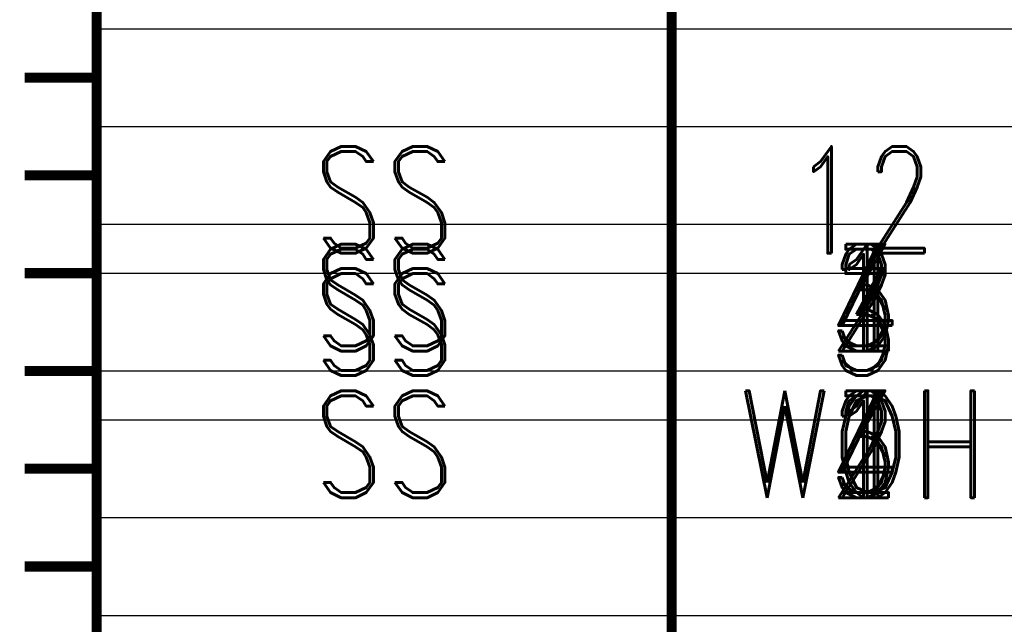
# Model space of a CAD drawing. Extents: x -2 to 113, y -136 to 16.
# Tile 90 of 256: x 59 to 69, y -103 to -97. Entities that reach past the tile are written whole.
import ezdxf
from ezdxf.enums import TextEntityAlignment as Align

# ---------------------------------------------------------------- set-up
doc = ezdxf.new("R2010")
doc.units = 0
doc.header["$MEASUREMENT"] = 0
doc.linetypes.add('SOLID', pattern=[0])
doc.layers.get('0').update_dxf_attribs({"linetype": 'SOLID'})
for name, color, linetype in [('1', 7, 'SOLID'), ('10', 7, 'SOLID'), ('11', 7, 'SOLID'), ('12', 7, 'SOLID'), ('13', 7, 'SOLID'), ('14', 7, 'SOLID'), ('15', 7, 'SOLID'), ('16', 7, 'SOLID'), ('17', 7, 'SOLID'), ('18', 7, 'SOLID'), ('19', 7, 'SOLID'), ('2', 7, 'SOLID'), ('20', 7, 'SOLID'), ('21', 7, 'SOLID'), ('22', 7, 'SOLID'), ('23', 7, 'SOLID'), ('24', 7, 'SOLID'), ('25', 7, 'SOLID'), ('26', 7, 'SOLID'), ('27', 7, 'SOLID'), ('28', 7, 'SOLID'), ('29', 7, 'SOLID'), ('3', 7, 'SOLID'), ('30', 7, 'SOLID'), ('31', 7, 'SOLID'), ('32', 7, 'SOLID'), ('33', 7, 'SOLID'), ('34', 7, 'SOLID'), ('35', 7, 'SOLID'), ('36', 7, 'SOLID'), ('37', 7, 'SOLID'), ('38', 7, 'SOLID'), ('39', 7, 'SOLID'), ('4', 7, 'SOLID'), ('40', 7, 'SOLID'), ('41', 7, 'SOLID'), ('42', 7, 'SOLID'), ('43', 7, 'SOLID'), ('44', 7, 'SOLID'), ('45', 7, 'SOLID'), ('46', 7, 'SOLID'), ('47', 7, 'SOLID'), ('48', 7, 'SOLID'), ('49', 7, 'SOLID'), ('5', 7, 'SOLID'), ('50', 7, 'SOLID'), ('51', 7, 'SOLID'), ('52', 7, 'SOLID'), ('53', 7, 'SOLID'), ('54', 7, 'SOLID'), ('55', 7, 'SOLID'), ('56', 7, 'SOLID'), ('57', 7, 'SOLID'), ('58', 7, 'SOLID'), ('59', 7, 'SOLID'), ('6', 7, 'SOLID'), ('60', 7, 'SOLID'), ('61', 7, 'SOLID'), ('62', 7, 'SOLID'), ('63', 7, 'SOLID'), ('64', 7, 'SOLID'), ('65', 7, 'SOLID'), ('66', 7, 'SOLID'), ('67', 7, 'SOLID'), ('68', 7, 'SOLID'), ('7', 7, 'SOLID'), ('8', 7, 'SOLID'), ('9', 7, 'SOLID')]:
    doc.layers.add(name, color=color, linetype=linetype)
doc.styles.add('ROMAND', font='romand', dxfattribs={"height": 1})

msp = doc.modelspace()

# ---------------------------------------------------------------- linework, layer by layer
at = {"color": 7, "linetype": 'SOLID', "const_width": 0.103}
for points in [[(60.077, -13.139), (60.077, -125.639)], [(65.959, -13.139), (65.959, -125.639)], [(60.077, -97.639), (59.341, -97.639)], [(60.077, -98.639), (59.341, -98.639)], [(60.077, -99.639), (59.341, -99.639)], [(60.077, -100.639), (59.341, -100.639)], [(60.077, -101.639), (59.341, -101.639)], [(60.077, -102.639), (59.341, -102.639)]]:
    msp.add_lwpolyline(points, dxfattribs=at)
at = {"layer": '1', "color": 7, "linetype": 'SOLID', "const_width": 0.103}
for points in [[(60.077, -13.139), (60.077, -125.639)], [(65.959, -13.139), (65.959, -125.639)], [(60.077, -97.639), (59.341, -97.639)], [(60.077, -98.639), (59.341, -98.639)], [(60.077, -99.639), (59.341, -99.639)], [(60.077, -100.639), (59.341, -100.639)], [(60.077, -101.639), (59.341, -101.639)], [(60.077, -102.639), (59.341, -102.639)]]:
    msp.add_lwpolyline(points, dxfattribs=at)
at = {"layer": '10', "color": 7, "linetype": 'SOLID', "const_width": 0.103}
for points in [[(60.077, -13.139), (60.077, -125.639)], [(65.959, -13.139), (65.959, -125.639)], [(60.077, -97.639), (59.341, -97.639)], [(60.077, -98.639), (59.341, -98.639)], [(60.077, -99.639), (59.341, -99.639)], [(60.077, -100.639), (59.341, -100.639)], [(60.077, -101.639), (59.341, -101.639)], [(60.077, -102.639), (59.341, -102.639)]]:
    msp.add_lwpolyline(points, dxfattribs=at)
at = {"layer": '10', "color": 7, "linetype": 'SOLID'}
for points in [[(60.077, -97.139), (82.135, -97.139)], [(60.077, -100.639), (82.135, -100.639)], [(60.077, -102.139), (82.135, -102.139)]]:
    msp.add_lwpolyline(points, dxfattribs=at)
at = {"layer": '11', "color": 7, "linetype": 'SOLID', "const_width": 0.103}
for points in [[(60.077, -13.139), (60.077, -125.639)], [(65.959, -13.139), (65.959, -125.639)], [(60.077, -97.639), (59.341, -97.639)], [(60.077, -98.639), (59.341, -98.639)], [(60.077, -99.639), (59.341, -99.639)], [(60.077, -100.639), (59.341, -100.639)], [(60.077, -101.639), (59.341, -101.639)], [(60.077, -102.639), (59.341, -102.639)]]:
    msp.add_lwpolyline(points, dxfattribs=at)
at = {"layer": '12', "color": 7, "linetype": 'SOLID', "const_width": 0.103}
for points in [[(60.077, -13.139), (60.077, -125.639)], [(65.959, -13.139), (65.959, -125.639)], [(60.077, -97.639), (59.341, -97.639)], [(60.077, -98.639), (59.341, -98.639)], [(60.077, -99.639), (59.341, -99.639)], [(60.077, -100.639), (59.341, -100.639)], [(60.077, -101.639), (59.341, -101.639)], [(60.077, -102.639), (59.341, -102.639)]]:
    msp.add_lwpolyline(points, dxfattribs=at)
at = {"layer": '12', "color": 7, "linetype": 'SOLID'}
for points in [[(60.077, -99.139), (82.135, -99.139)], [(60.077, -100.639), (82.135, -100.639)]]:
    msp.add_lwpolyline(points, dxfattribs=at)
at = {"layer": '13', "color": 7, "linetype": 'SOLID', "const_width": 0.103}
for points in [[(60.077, -13.139), (60.077, -125.639)], [(65.959, -13.139), (65.959, -125.639)], [(60.077, -97.639), (59.341, -97.639)], [(60.077, -98.639), (59.341, -98.639)], [(60.077, -99.639), (59.341, -99.639)], [(60.077, -100.639), (59.341, -100.639)], [(60.077, -101.639), (59.341, -101.639)], [(60.077, -102.639), (59.341, -102.639)]]:
    msp.add_lwpolyline(points, dxfattribs=at)
at = {"layer": '14', "color": 7, "linetype": 'SOLID', "const_width": 0.103}
for points in [[(60.077, -13.139), (60.077, -125.639)], [(65.959, -13.139), (65.959, -125.639)], [(60.077, -97.639), (59.341, -97.639)], [(60.077, -98.639), (59.341, -98.639)], [(60.077, -99.639), (59.341, -99.639)], [(60.077, -100.639), (59.341, -100.639)], [(60.077, -101.639), (59.341, -101.639)], [(60.077, -102.639), (59.341, -102.639)]]:
    msp.add_lwpolyline(points, dxfattribs=at)
at = {"layer": '14', "color": 7, "linetype": 'SOLID'}
for points in [[(60.077, -99.139), (82.135, -99.139)], [(60.077, -100.639), (82.135, -100.639)]]:
    msp.add_lwpolyline(points, dxfattribs=at)
at = {"layer": '15', "color": 7, "linetype": 'SOLID', "const_width": 0.103}
for points in [[(60.077, -13.139), (60.077, -125.639)], [(65.959, -13.139), (65.959, -125.639)], [(60.077, -97.639), (59.341, -97.639)], [(60.077, -98.639), (59.341, -98.639)], [(60.077, -99.639), (59.341, -99.639)], [(60.077, -100.639), (59.341, -100.639)], [(60.077, -101.639), (59.341, -101.639)], [(60.077, -102.639), (59.341, -102.639)]]:
    msp.add_lwpolyline(points, dxfattribs=at)
at = {"layer": '16', "color": 7, "linetype": 'SOLID', "const_width": 0.103}
for points in [[(60.077, -13.139), (60.077, -125.639)], [(65.959, -13.139), (65.959, -125.639)], [(60.077, -97.639), (59.341, -97.639)], [(60.077, -98.639), (59.341, -98.639)], [(60.077, -99.639), (59.341, -99.639)], [(60.077, -100.639), (59.341, -100.639)], [(60.077, -101.639), (59.341, -101.639)], [(60.077, -102.639), (59.341, -102.639)]]:
    msp.add_lwpolyline(points, dxfattribs=at)
at = {"layer": '16', "color": 7, "linetype": 'SOLID'}
for points in [[(60.077, -99.139), (82.135, -99.139)], [(60.077, -101.139), (82.135, -101.139)]]:
    msp.add_lwpolyline(points, dxfattribs=at)
at = {"layer": '17', "color": 7, "linetype": 'SOLID', "const_width": 0.103}
for points in [[(60.077, -13.139), (60.077, -125.639)], [(65.959, -13.139), (65.959, -125.639)], [(60.077, -97.639), (59.341, -97.639)], [(60.077, -98.639), (59.341, -98.639)], [(60.077, -99.639), (59.341, -99.639)], [(60.077, -100.639), (59.341, -100.639)], [(60.077, -101.639), (59.341, -101.639)], [(60.077, -102.639), (59.341, -102.639)]]:
    msp.add_lwpolyline(points, dxfattribs=at)
at = {"layer": '18', "color": 7, "linetype": 'SOLID', "const_width": 0.103}
for points in [[(60.077, -13.139), (60.077, -125.639)], [(65.959, -13.139), (65.959, -125.639)], [(60.077, -97.639), (59.341, -97.639)], [(60.077, -98.639), (59.341, -98.639)], [(60.077, -99.639), (59.341, -99.639)], [(60.077, -100.639), (59.341, -100.639)], [(60.077, -101.639), (59.341, -101.639)], [(60.077, -102.639), (59.341, -102.639)]]:
    msp.add_lwpolyline(points, dxfattribs=at)
at = {"layer": '18', "color": 7, "linetype": 'SOLID'}
for points in [[(60.077, -97.139), (82.135, -97.139)], [(60.077, -100.639), (82.135, -100.639)], [(60.077, -102.139), (82.135, -102.139)]]:
    msp.add_lwpolyline(points, dxfattribs=at)
at = {"layer": '19', "color": 7, "linetype": 'SOLID', "const_width": 0.103}
for points in [[(60.077, -13.139), (60.077, -125.639)], [(65.959, -13.139), (65.959, -125.639)], [(60.077, -97.639), (59.341, -97.639)], [(60.077, -98.639), (59.341, -98.639)], [(60.077, -99.639), (59.341, -99.639)], [(60.077, -100.639), (59.341, -100.639)], [(60.077, -101.639), (59.341, -101.639)], [(60.077, -102.639), (59.341, -102.639)]]:
    msp.add_lwpolyline(points, dxfattribs=at)
at = {"layer": '2', "color": 7, "linetype": 'SOLID', "const_width": 0.103}
for points in [[(60.077, -13.139), (60.077, -125.639)], [(65.959, -13.139), (65.959, -125.639)], [(60.077, -97.639), (59.341, -97.639)], [(60.077, -98.639), (59.341, -98.639)], [(60.077, -99.639), (59.341, -99.639)], [(60.077, -100.639), (59.341, -100.639)], [(60.077, -101.639), (59.341, -101.639)], [(60.077, -102.639), (59.341, -102.639)]]:
    msp.add_lwpolyline(points, dxfattribs=at)
at = {"layer": '2', "color": 7, "linetype": 'SOLID'}
for points in [[(60.077, -99.139), (82.135, -99.139)], [(60.077, -100.639), (82.135, -100.639)]]:
    msp.add_lwpolyline(points, dxfattribs=at)
at = {"layer": '20', "color": 7, "linetype": 'SOLID', "const_width": 0.103}
for points in [[(60.077, -13.139), (60.077, -125.639)], [(65.959, -13.139), (65.959, -125.639)], [(60.077, -97.639), (59.341, -97.639)], [(60.077, -98.639), (59.341, -98.639)], [(60.077, -99.639), (59.341, -99.639)], [(60.077, -100.639), (59.341, -100.639)], [(60.077, -101.639), (59.341, -101.639)], [(60.077, -102.639), (59.341, -102.639)]]:
    msp.add_lwpolyline(points, dxfattribs=at)
at = {"layer": '20', "color": 7, "linetype": 'SOLID'}
for points in [[(60.077, -99.139), (82.135, -99.139)], [(60.077, -100.639), (82.135, -100.639)]]:
    msp.add_lwpolyline(points, dxfattribs=at)
at = {"layer": '21', "color": 7, "linetype": 'SOLID', "const_width": 0.103}
for points in [[(60.077, -13.139), (60.077, -125.639)], [(65.959, -13.139), (65.959, -125.639)], [(60.077, -97.639), (59.341, -97.639)], [(60.077, -98.639), (59.341, -98.639)], [(60.077, -99.639), (59.341, -99.639)], [(60.077, -100.639), (59.341, -100.639)], [(60.077, -101.639), (59.341, -101.639)], [(60.077, -102.639), (59.341, -102.639)]]:
    msp.add_lwpolyline(points, dxfattribs=at)
at = {"layer": '22', "color": 7, "linetype": 'SOLID', "const_width": 0.103}
for points in [[(60.077, -13.139), (60.077, -125.639)], [(65.959, -13.139), (65.959, -125.639)], [(60.077, -97.639), (59.341, -97.639)], [(60.077, -98.639), (59.341, -98.639)], [(60.077, -99.639), (59.341, -99.639)], [(60.077, -100.639), (59.341, -100.639)], [(60.077, -101.639), (59.341, -101.639)], [(60.077, -102.639), (59.341, -102.639)]]:
    msp.add_lwpolyline(points, dxfattribs=at)
at = {"layer": '22', "color": 7, "linetype": 'SOLID'}
for points in [[(60.077, -97.139), (82.135, -97.139)], [(60.077, -100.639), (82.135, -100.639)], [(60.077, -102.139), (82.135, -102.139)]]:
    msp.add_lwpolyline(points, dxfattribs=at)
at = {"layer": '23', "color": 7, "linetype": 'SOLID', "const_width": 0.103}
for points in [[(60.077, -13.139), (60.077, -125.639)], [(65.959, -13.139), (65.959, -125.639)], [(60.077, -97.639), (59.341, -97.639)], [(60.077, -98.639), (59.341, -98.639)], [(60.077, -99.639), (59.341, -99.639)], [(60.077, -100.639), (59.341, -100.639)], [(60.077, -101.639), (59.341, -101.639)], [(60.077, -102.639), (59.341, -102.639)]]:
    msp.add_lwpolyline(points, dxfattribs=at)
at = {"layer": '24', "color": 7, "linetype": 'SOLID', "const_width": 0.103}
for points in [[(60.077, -13.139), (60.077, -125.639)], [(65.959, -13.139), (65.959, -125.639)], [(60.077, -97.639), (59.341, -97.639)], [(60.077, -98.639), (59.341, -98.639)], [(60.077, -99.639), (59.341, -99.639)], [(60.077, -100.639), (59.341, -100.639)], [(60.077, -101.639), (59.341, -101.639)], [(60.077, -102.639), (59.341, -102.639)]]:
    msp.add_lwpolyline(points, dxfattribs=at)
at = {"layer": '24', "color": 7, "linetype": 'SOLID'}
for points in [[(60.077, -97.139), (82.135, -97.139)], [(60.077, -100.639), (82.135, -100.639)], [(60.077, -102.139), (82.135, -102.139)]]:
    msp.add_lwpolyline(points, dxfattribs=at)
at = {"layer": '25', "color": 7, "linetype": 'SOLID', "const_width": 0.103}
for points in [[(60.077, -13.139), (60.077, -125.639)], [(65.959, -13.139), (65.959, -125.639)], [(60.077, -97.639), (59.341, -97.639)], [(60.077, -98.639), (59.341, -98.639)], [(60.077, -99.639), (59.341, -99.639)], [(60.077, -100.639), (59.341, -100.639)], [(60.077, -101.639), (59.341, -101.639)], [(60.077, -102.639), (59.341, -102.639)]]:
    msp.add_lwpolyline(points, dxfattribs=at)
at = {"layer": '26', "color": 7, "linetype": 'SOLID', "const_width": 0.103}
for points in [[(60.077, -13.139), (60.077, -125.639)], [(65.959, -13.139), (65.959, -125.639)], [(60.077, -97.639), (59.341, -97.639)], [(60.077, -98.639), (59.341, -98.639)], [(60.077, -99.639), (59.341, -99.639)], [(60.077, -100.639), (59.341, -100.639)], [(60.077, -101.639), (59.341, -101.639)], [(60.077, -102.639), (59.341, -102.639)]]:
    msp.add_lwpolyline(points, dxfattribs=at)
at = {"layer": '27', "color": 7, "linetype": 'SOLID', "const_width": 0.103}
for points in [[(60.077, -13.139), (60.077, -125.639)], [(65.959, -13.139), (65.959, -125.639)], [(60.077, -97.639), (59.341, -97.639)], [(60.077, -98.639), (59.341, -98.639)], [(60.077, -99.639), (59.341, -99.639)], [(60.077, -100.639), (59.341, -100.639)], [(60.077, -101.639), (59.341, -101.639)], [(60.077, -102.639), (59.341, -102.639)]]:
    msp.add_lwpolyline(points, dxfattribs=at)
at = {"layer": '27', "color": 7, "linetype": 'SOLID'}
for points in [[(60.077, -98.139), (82.135, -98.139)], [(60.077, -99.639), (82.135, -99.639)], [(60.077, -103.139), (82.135, -103.139)]]:
    msp.add_lwpolyline(points, dxfattribs=at)
at = {"layer": '28', "color": 7, "linetype": 'SOLID', "const_width": 0.103}
for points in [[(60.077, -13.139), (60.077, -125.639)], [(65.959, -13.139), (65.959, -125.639)], [(60.077, -97.639), (59.341, -97.639)], [(60.077, -98.639), (59.341, -98.639)], [(60.077, -99.639), (59.341, -99.639)], [(60.077, -100.639), (59.341, -100.639)], [(60.077, -101.639), (59.341, -101.639)], [(60.077, -102.639), (59.341, -102.639)]]:
    msp.add_lwpolyline(points, dxfattribs=at)
at = {"layer": '29', "color": 7, "linetype": 'SOLID', "const_width": 0.103}
for points in [[(60.077, -13.139), (60.077, -125.639)], [(65.959, -13.139), (65.959, -125.639)], [(60.077, -97.639), (59.341, -97.639)], [(60.077, -98.639), (59.341, -98.639)], [(60.077, -99.639), (59.341, -99.639)], [(60.077, -100.639), (59.341, -100.639)], [(60.077, -101.639), (59.341, -101.639)], [(60.077, -102.639), (59.341, -102.639)]]:
    msp.add_lwpolyline(points, dxfattribs=at)
at = {"layer": '3', "color": 7, "linetype": 'SOLID', "const_width": 0.103}
for points in [[(60.077, -13.139), (60.077, -125.639)], [(65.959, -13.139), (65.959, -125.639)], [(60.077, -97.639), (59.341, -97.639)], [(60.077, -98.639), (59.341, -98.639)], [(60.077, -99.639), (59.341, -99.639)], [(60.077, -100.639), (59.341, -100.639)], [(60.077, -101.639), (59.341, -101.639)], [(60.077, -102.639), (59.341, -102.639)]]:
    msp.add_lwpolyline(points, dxfattribs=at)
at = {"layer": '30', "color": 7, "linetype": 'SOLID', "const_width": 0.103}
for points in [[(60.077, -13.139), (60.077, -125.639)], [(65.959, -13.139), (65.959, -125.639)], [(60.077, -97.639), (59.341, -97.639)], [(60.077, -98.639), (59.341, -98.639)], [(60.077, -99.639), (59.341, -99.639)], [(60.077, -100.639), (59.341, -100.639)], [(60.077, -101.639), (59.341, -101.639)], [(60.077, -102.639), (59.341, -102.639)]]:
    msp.add_lwpolyline(points, dxfattribs=at)
at = {"layer": '30', "color": 7, "linetype": 'SOLID'}
for points in [[(60.077, -97.139), (82.135, -97.139)], [(60.077, -100.639), (82.135, -100.639)], [(60.077, -102.139), (82.135, -102.139)]]:
    msp.add_lwpolyline(points, dxfattribs=at)
at = {"layer": '31', "color": 7, "linetype": 'SOLID', "const_width": 0.103}
for points in [[(60.077, -13.139), (60.077, -125.639)], [(65.959, -13.139), (65.959, -125.639)], [(60.077, -97.639), (59.341, -97.639)], [(60.077, -98.639), (59.341, -98.639)], [(60.077, -99.639), (59.341, -99.639)], [(60.077, -100.639), (59.341, -100.639)], [(60.077, -101.639), (59.341, -101.639)], [(60.077, -102.639), (59.341, -102.639)]]:
    msp.add_lwpolyline(points, dxfattribs=at)
at = {"layer": '32', "color": 7, "linetype": 'SOLID', "const_width": 0.103}
for points in [[(60.077, -13.139), (60.077, -125.639)], [(65.959, -13.139), (65.959, -125.639)], [(60.077, -97.639), (59.341, -97.639)], [(60.077, -98.639), (59.341, -98.639)], [(60.077, -99.639), (59.341, -99.639)], [(60.077, -100.639), (59.341, -100.639)], [(60.077, -101.639), (59.341, -101.639)], [(60.077, -102.639), (59.341, -102.639)]]:
    msp.add_lwpolyline(points, dxfattribs=at)
at = {"layer": '33', "color": 7, "linetype": 'SOLID', "const_width": 0.103}
for points in [[(60.077, -13.139), (60.077, -125.639)], [(65.959, -13.139), (65.959, -125.639)], [(60.077, -97.639), (59.341, -97.639)], [(60.077, -98.639), (59.341, -98.639)], [(60.077, -99.639), (59.341, -99.639)], [(60.077, -100.639), (59.341, -100.639)], [(60.077, -101.639), (59.341, -101.639)], [(60.077, -102.639), (59.341, -102.639)]]:
    msp.add_lwpolyline(points, dxfattribs=at)
at = {"layer": '34', "color": 7, "linetype": 'SOLID', "const_width": 0.103}
for points in [[(60.077, -13.139), (60.077, -125.639)], [(65.959, -13.139), (65.959, -125.639)], [(60.077, -97.639), (59.341, -97.639)], [(60.077, -98.639), (59.341, -98.639)], [(60.077, -99.639), (59.341, -99.639)], [(60.077, -100.639), (59.341, -100.639)], [(60.077, -101.639), (59.341, -101.639)], [(60.077, -102.639), (59.341, -102.639)]]:
    msp.add_lwpolyline(points, dxfattribs=at)
at = {"layer": '35', "color": 7, "linetype": 'SOLID', "const_width": 0.103}
for points in [[(60.077, -13.139), (60.077, -125.639)], [(65.959, -13.139), (65.959, -125.639)], [(60.077, -97.639), (59.341, -97.639)], [(60.077, -98.639), (59.341, -98.639)], [(60.077, -99.639), (59.341, -99.639)], [(60.077, -100.639), (59.341, -100.639)], [(60.077, -101.639), (59.341, -101.639)], [(60.077, -102.639), (59.341, -102.639)]]:
    msp.add_lwpolyline(points, dxfattribs=at)
at = {"layer": '36', "color": 7, "linetype": 'SOLID', "const_width": 0.103}
for points in [[(60.077, -13.139), (60.077, -125.639)], [(65.959, -13.139), (65.959, -125.639)], [(60.077, -97.639), (59.341, -97.639)], [(60.077, -98.639), (59.341, -98.639)], [(60.077, -99.639), (59.341, -99.639)], [(60.077, -100.639), (59.341, -100.639)], [(60.077, -101.639), (59.341, -101.639)], [(60.077, -102.639), (59.341, -102.639)]]:
    msp.add_lwpolyline(points, dxfattribs=at)
at = {"layer": '37', "color": 7, "linetype": 'SOLID', "const_width": 0.103}
for points in [[(60.077, -13.139), (60.077, -125.639)], [(65.959, -13.139), (65.959, -125.639)], [(60.077, -97.639), (59.341, -97.639)], [(60.077, -98.639), (59.341, -98.639)], [(60.077, -99.639), (59.341, -99.639)], [(60.077, -100.639), (59.341, -100.639)], [(60.077, -101.639), (59.341, -101.639)], [(60.077, -102.639), (59.341, -102.639)]]:
    msp.add_lwpolyline(points, dxfattribs=at)
at = {"layer": '38', "color": 7, "linetype": 'SOLID', "const_width": 0.103}
for points in [[(60.077, -13.139), (60.077, -125.639)], [(65.959, -13.139), (65.959, -125.639)], [(60.077, -97.639), (59.341, -97.639)], [(60.077, -98.639), (59.341, -98.639)], [(60.077, -99.639), (59.341, -99.639)], [(60.077, -100.639), (59.341, -100.639)], [(60.077, -101.639), (59.341, -101.639)], [(60.077, -102.639), (59.341, -102.639)]]:
    msp.add_lwpolyline(points, dxfattribs=at)
at = {"layer": '39', "color": 7, "linetype": 'SOLID', "const_width": 0.103}
for points in [[(60.077, -13.139), (60.077, -125.639)], [(65.959, -13.139), (65.959, -125.639)], [(60.077, -97.639), (59.341, -97.639)], [(60.077, -98.639), (59.341, -98.639)], [(60.077, -99.639), (59.341, -99.639)], [(60.077, -100.639), (59.341, -100.639)], [(60.077, -101.639), (59.341, -101.639)], [(60.077, -102.639), (59.341, -102.639)]]:
    msp.add_lwpolyline(points, dxfattribs=at)
at = {"layer": '39', "color": 7, "linetype": 'SOLID'}
for points in [[(60.077, -97.139), (82.135, -97.139)], [(60.077, -100.639), (82.135, -100.639)], [(60.077, -102.139), (82.135, -102.139)]]:
    msp.add_lwpolyline(points, dxfattribs=at)
at = {"layer": '4', "color": 7, "linetype": 'SOLID', "const_width": 0.103}
for points in [[(60.077, -13.139), (60.077, -125.639)], [(65.959, -13.139), (65.959, -125.639)], [(60.077, -97.639), (59.341, -97.639)], [(60.077, -98.639), (59.341, -98.639)], [(60.077, -99.639), (59.341, -99.639)], [(60.077, -100.639), (59.341, -100.639)], [(60.077, -101.639), (59.341, -101.639)], [(60.077, -102.639), (59.341, -102.639)]]:
    msp.add_lwpolyline(points, dxfattribs=at)
at = {"layer": '4', "color": 7, "linetype": 'SOLID'}
for points in [[(60.077, -99.139), (82.135, -99.139)], [(60.077, -100.639), (82.135, -100.639)]]:
    msp.add_lwpolyline(points, dxfattribs=at)
at = {"layer": '40', "color": 7, "linetype": 'SOLID', "const_width": 0.103}
for points in [[(60.077, -13.139), (60.077, -125.639)], [(65.959, -13.139), (65.959, -125.639)], [(60.077, -97.639), (59.341, -97.639)], [(60.077, -98.639), (59.341, -98.639)], [(60.077, -99.639), (59.341, -99.639)], [(60.077, -100.639), (59.341, -100.639)], [(60.077, -101.639), (59.341, -101.639)], [(60.077, -102.639), (59.341, -102.639)]]:
    msp.add_lwpolyline(points, dxfattribs=at)
at = {"layer": '41', "color": 7, "linetype": 'SOLID', "const_width": 0.103}
for points in [[(60.077, -13.139), (60.077, -125.639)], [(65.959, -13.139), (65.959, -125.639)], [(60.077, -97.639), (59.341, -97.639)], [(60.077, -98.639), (59.341, -98.639)], [(60.077, -99.639), (59.341, -99.639)], [(60.077, -100.639), (59.341, -100.639)], [(60.077, -101.639), (59.341, -101.639)], [(60.077, -102.639), (59.341, -102.639)]]:
    msp.add_lwpolyline(points, dxfattribs=at)
at = {"layer": '41', "color": 7, "linetype": 'SOLID'}
for points in [[(60.077, -97.139), (82.135, -97.139)], [(60.077, -100.639), (82.135, -100.639)], [(60.077, -102.139), (82.135, -102.139)]]:
    msp.add_lwpolyline(points, dxfattribs=at)
at = {"layer": '42', "color": 7, "linetype": 'SOLID', "const_width": 0.103}
for points in [[(60.077, -13.139), (60.077, -125.639)], [(65.959, -13.139), (65.959, -125.639)], [(60.077, -97.639), (59.341, -97.639)], [(60.077, -98.639), (59.341, -98.639)], [(60.077, -99.639), (59.341, -99.639)], [(60.077, -100.639), (59.341, -100.639)], [(60.077, -101.639), (59.341, -101.639)], [(60.077, -102.639), (59.341, -102.639)]]:
    msp.add_lwpolyline(points, dxfattribs=at)
at = {"layer": '43', "color": 7, "linetype": 'SOLID', "const_width": 0.103}
for points in [[(60.077, -13.139), (60.077, -125.639)], [(65.959, -13.139), (65.959, -125.639)], [(60.077, -97.639), (59.341, -97.639)], [(60.077, -98.639), (59.341, -98.639)], [(60.077, -99.639), (59.341, -99.639)], [(60.077, -100.639), (59.341, -100.639)], [(60.077, -101.639), (59.341, -101.639)], [(60.077, -102.639), (59.341, -102.639)]]:
    msp.add_lwpolyline(points, dxfattribs=at)
at = {"layer": '43', "color": 7, "linetype": 'SOLID'}
for points in [[(60.077, -97.139), (82.135, -97.139)], [(60.077, -100.639), (82.135, -100.639)], [(60.077, -102.139), (82.135, -102.139)]]:
    msp.add_lwpolyline(points, dxfattribs=at)
at = {"layer": '44', "color": 7, "linetype": 'SOLID', "const_width": 0.103}
for points in [[(60.077, -13.139), (60.077, -125.639)], [(65.959, -13.139), (65.959, -125.639)], [(60.077, -97.639), (59.341, -97.639)], [(60.077, -98.639), (59.341, -98.639)], [(60.077, -99.639), (59.341, -99.639)], [(60.077, -100.639), (59.341, -100.639)], [(60.077, -101.639), (59.341, -101.639)], [(60.077, -102.639), (59.341, -102.639)]]:
    msp.add_lwpolyline(points, dxfattribs=at)
at = {"layer": '45', "color": 7, "linetype": 'SOLID', "const_width": 0.103}
for points in [[(60.077, -13.139), (60.077, -125.639)], [(65.959, -13.139), (65.959, -125.639)], [(60.077, -97.639), (59.341, -97.639)], [(60.077, -98.639), (59.341, -98.639)], [(60.077, -99.639), (59.341, -99.639)], [(60.077, -100.639), (59.341, -100.639)], [(60.077, -101.639), (59.341, -101.639)], [(60.077, -102.639), (59.341, -102.639)]]:
    msp.add_lwpolyline(points, dxfattribs=at)
at = {"layer": '46', "color": 7, "linetype": 'SOLID', "const_width": 0.103}
for points in [[(60.077, -13.139), (60.077, -125.639)], [(65.959, -13.139), (65.959, -125.639)], [(60.077, -97.639), (59.341, -97.639)], [(60.077, -98.639), (59.341, -98.639)], [(60.077, -99.639), (59.341, -99.639)], [(60.077, -100.639), (59.341, -100.639)], [(60.077, -101.639), (59.341, -101.639)], [(60.077, -102.639), (59.341, -102.639)]]:
    msp.add_lwpolyline(points, dxfattribs=at)
at = {"layer": '47', "color": 7, "linetype": 'SOLID', "const_width": 0.103}
for points in [[(60.077, -13.139), (60.077, -125.639)], [(65.959, -13.139), (65.959, -125.639)], [(60.077, -97.639), (59.341, -97.639)], [(60.077, -98.639), (59.341, -98.639)], [(60.077, -99.639), (59.341, -99.639)], [(60.077, -100.639), (59.341, -100.639)], [(60.077, -101.639), (59.341, -101.639)], [(60.077, -102.639), (59.341, -102.639)]]:
    msp.add_lwpolyline(points, dxfattribs=at)
at = {"layer": '48', "color": 7, "linetype": 'SOLID', "const_width": 0.103}
for points in [[(60.077, -13.139), (60.077, -125.639)], [(65.959, -13.139), (65.959, -125.639)], [(60.077, -97.639), (59.341, -97.639)], [(60.077, -98.639), (59.341, -98.639)], [(60.077, -99.639), (59.341, -99.639)], [(60.077, -100.639), (59.341, -100.639)], [(60.077, -101.639), (59.341, -101.639)], [(60.077, -102.639), (59.341, -102.639)]]:
    msp.add_lwpolyline(points, dxfattribs=at)
at = {"layer": '49', "color": 7, "linetype": 'SOLID', "const_width": 0.103}
for points in [[(60.077, -13.139), (60.077, -125.639)], [(65.959, -13.139), (65.959, -125.639)], [(60.077, -97.639), (59.341, -97.639)], [(60.077, -98.639), (59.341, -98.639)], [(60.077, -99.639), (59.341, -99.639)], [(60.077, -100.639), (59.341, -100.639)], [(60.077, -101.639), (59.341, -101.639)], [(60.077, -102.639), (59.341, -102.639)]]:
    msp.add_lwpolyline(points, dxfattribs=at)
at = {"layer": '5', "color": 7, "linetype": 'SOLID', "const_width": 0.103}
for points in [[(60.077, -13.139), (60.077, -125.639)], [(65.959, -13.139), (65.959, -125.639)], [(60.077, -97.639), (59.341, -97.639)], [(60.077, -98.639), (59.341, -98.639)], [(60.077, -99.639), (59.341, -99.639)], [(60.077, -100.639), (59.341, -100.639)], [(60.077, -101.639), (59.341, -101.639)], [(60.077, -102.639), (59.341, -102.639)]]:
    msp.add_lwpolyline(points, dxfattribs=at)
at = {"layer": '50', "color": 7, "linetype": 'SOLID', "const_width": 0.103}
for points in [[(60.077, -13.139), (60.077, -125.639)], [(65.959, -13.139), (65.959, -125.639)], [(60.077, -97.639), (59.341, -97.639)], [(60.077, -98.639), (59.341, -98.639)], [(60.077, -99.639), (59.341, -99.639)], [(60.077, -100.639), (59.341, -100.639)], [(60.077, -101.639), (59.341, -101.639)], [(60.077, -102.639), (59.341, -102.639)]]:
    msp.add_lwpolyline(points, dxfattribs=at)
at = {"layer": '50', "color": 7, "linetype": 'SOLID'}
for points in [[(60.077, -99.139), (82.135, -99.139)], [(60.077, -100.639), (82.135, -100.639)]]:
    msp.add_lwpolyline(points, dxfattribs=at)
at = {"layer": '51', "color": 7, "linetype": 'SOLID', "const_width": 0.103}
for points in [[(60.077, -13.139), (60.077, -125.639)], [(65.959, -13.139), (65.959, -125.639)], [(60.077, -97.639), (59.341, -97.639)], [(60.077, -98.639), (59.341, -98.639)], [(60.077, -99.639), (59.341, -99.639)], [(60.077, -100.639), (59.341, -100.639)], [(60.077, -101.639), (59.341, -101.639)], [(60.077, -102.639), (59.341, -102.639)]]:
    msp.add_lwpolyline(points, dxfattribs=at)
at = {"layer": '52', "color": 7, "linetype": 'SOLID', "const_width": 0.103}
for points in [[(60.077, -13.139), (60.077, -125.639)], [(65.959, -13.139), (65.959, -125.639)], [(60.077, -97.639), (59.341, -97.639)], [(60.077, -98.639), (59.341, -98.639)], [(60.077, -99.639), (59.341, -99.639)], [(60.077, -100.639), (59.341, -100.639)], [(60.077, -101.639), (59.341, -101.639)], [(60.077, -102.639), (59.341, -102.639)]]:
    msp.add_lwpolyline(points, dxfattribs=at)
at = {"layer": '52', "color": 7, "linetype": 'SOLID'}
for points in [[(60.077, -97.139), (82.135, -97.139)], [(60.077, -100.639), (82.135, -100.639)], [(60.077, -102.139), (82.135, -102.139)]]:
    msp.add_lwpolyline(points, dxfattribs=at)
at = {"layer": '53', "color": 7, "linetype": 'SOLID', "const_width": 0.103}
for points in [[(60.077, -13.139), (60.077, -125.639)], [(65.959, -13.139), (65.959, -125.639)], [(60.077, -97.639), (59.341, -97.639)], [(60.077, -98.639), (59.341, -98.639)], [(60.077, -99.639), (59.341, -99.639)], [(60.077, -100.639), (59.341, -100.639)], [(60.077, -101.639), (59.341, -101.639)], [(60.077, -102.639), (59.341, -102.639)]]:
    msp.add_lwpolyline(points, dxfattribs=at)
at = {"layer": '54', "color": 7, "linetype": 'SOLID', "const_width": 0.103}
for points in [[(60.077, -13.139), (60.077, -125.639)], [(65.959, -13.139), (65.959, -125.639)], [(60.077, -97.639), (59.341, -97.639)], [(60.077, -98.639), (59.341, -98.639)], [(60.077, -99.639), (59.341, -99.639)], [(60.077, -100.639), (59.341, -100.639)], [(60.077, -101.639), (59.341, -101.639)], [(60.077, -102.639), (59.341, -102.639)]]:
    msp.add_lwpolyline(points, dxfattribs=at)
at = {"layer": '54', "color": 7, "linetype": 'SOLID'}
for points in [[(60.077, -99.139), (82.135, -99.139)], [(60.077, -100.639), (82.135, -100.639)]]:
    msp.add_lwpolyline(points, dxfattribs=at)
at = {"layer": '55', "color": 7, "linetype": 'SOLID', "const_width": 0.103}
for points in [[(60.077, -13.139), (60.077, -125.639)], [(65.959, -13.139), (65.959, -125.639)], [(60.077, -97.639), (59.341, -97.639)], [(60.077, -98.639), (59.341, -98.639)], [(60.077, -99.639), (59.341, -99.639)], [(60.077, -100.639), (59.341, -100.639)], [(60.077, -101.639), (59.341, -101.639)], [(60.077, -102.639), (59.341, -102.639)]]:
    msp.add_lwpolyline(points, dxfattribs=at)
at = {"layer": '56', "color": 7, "linetype": 'SOLID', "const_width": 0.103}
for points in [[(60.077, -13.139), (60.077, -125.639)], [(65.959, -13.139), (65.959, -125.639)], [(60.077, -97.639), (59.341, -97.639)], [(60.077, -98.639), (59.341, -98.639)], [(60.077, -99.639), (59.341, -99.639)], [(60.077, -100.639), (59.341, -100.639)], [(60.077, -101.639), (59.341, -101.639)], [(60.077, -102.639), (59.341, -102.639)]]:
    msp.add_lwpolyline(points, dxfattribs=at)
at = {"layer": '57', "color": 7, "linetype": 'SOLID', "const_width": 0.103}
for points in [[(60.077, -13.139), (60.077, -125.639)], [(65.959, -13.139), (65.959, -125.639)], [(60.077, -97.639), (59.341, -97.639)], [(60.077, -98.639), (59.341, -98.639)], [(60.077, -99.639), (59.341, -99.639)], [(60.077, -100.639), (59.341, -100.639)], [(60.077, -101.639), (59.341, -101.639)], [(60.077, -102.639), (59.341, -102.639)]]:
    msp.add_lwpolyline(points, dxfattribs=at)
at = {"layer": '57', "color": 7, "linetype": 'SOLID'}
for points in [[(60.077, -97.139), (82.135, -97.139)], [(60.077, -100.639), (82.135, -100.639)], [(60.077, -102.139), (82.135, -102.139)]]:
    msp.add_lwpolyline(points, dxfattribs=at)
at = {"layer": '58', "color": 7, "linetype": 'SOLID', "const_width": 0.103}
for points in [[(60.077, -13.139), (60.077, -125.639)], [(65.959, -13.139), (65.959, -125.639)], [(60.077, -97.639), (59.341, -97.639)], [(60.077, -98.639), (59.341, -98.639)], [(60.077, -99.639), (59.341, -99.639)], [(60.077, -100.639), (59.341, -100.639)], [(60.077, -101.639), (59.341, -101.639)], [(60.077, -102.639), (59.341, -102.639)]]:
    msp.add_lwpolyline(points, dxfattribs=at)
at = {"layer": '59', "color": 7, "linetype": 'SOLID', "const_width": 0.103}
for points in [[(60.077, -13.139), (60.077, -125.639)], [(65.959, -13.139), (65.959, -125.639)], [(60.077, -97.639), (59.341, -97.639)], [(60.077, -98.639), (59.341, -98.639)], [(60.077, -99.639), (59.341, -99.639)], [(60.077, -100.639), (59.341, -100.639)], [(60.077, -101.639), (59.341, -101.639)], [(60.077, -102.639), (59.341, -102.639)]]:
    msp.add_lwpolyline(points, dxfattribs=at)
at = {"layer": '59', "color": 7, "linetype": 'SOLID'}
for points in [[(60.077, -97.139), (82.135, -97.139)], [(60.077, -100.639), (82.135, -100.639)], [(60.077, -102.139), (82.135, -102.139)]]:
    msp.add_lwpolyline(points, dxfattribs=at)
at = {"layer": '6', "color": 7, "linetype": 'SOLID', "const_width": 0.103}
for points in [[(60.077, -13.139), (60.077, -125.639)], [(65.959, -13.139), (65.959, -125.639)], [(60.077, -97.639), (59.341, -97.639)], [(60.077, -98.639), (59.341, -98.639)], [(60.077, -99.639), (59.341, -99.639)], [(60.077, -100.639), (59.341, -100.639)], [(60.077, -101.639), (59.341, -101.639)], [(60.077, -102.639), (59.341, -102.639)]]:
    msp.add_lwpolyline(points, dxfattribs=at)
at = {"layer": '6', "color": 7, "linetype": 'SOLID'}
for points in [[(60.077, -97.139), (82.135, -97.139)], [(60.077, -100.639), (82.135, -100.639)], [(60.077, -102.139), (82.135, -102.139)]]:
    msp.add_lwpolyline(points, dxfattribs=at)
at = {"layer": '60', "color": 7, "linetype": 'SOLID', "const_width": 0.103}
for points in [[(60.077, -13.139), (60.077, -125.639)], [(65.959, -13.139), (65.959, -125.639)], [(60.077, -97.639), (59.341, -97.639)], [(60.077, -98.639), (59.341, -98.639)], [(60.077, -99.639), (59.341, -99.639)], [(60.077, -100.639), (59.341, -100.639)], [(60.077, -101.639), (59.341, -101.639)], [(60.077, -102.639), (59.341, -102.639)]]:
    msp.add_lwpolyline(points, dxfattribs=at)
at = {"layer": '61', "color": 7, "linetype": 'SOLID', "const_width": 0.103}
for points in [[(60.077, -13.139), (60.077, -125.639)], [(65.959, -13.139), (65.959, -125.639)], [(60.077, -97.639), (59.341, -97.639)], [(60.077, -98.639), (59.341, -98.639)], [(60.077, -99.639), (59.341, -99.639)], [(60.077, -100.639), (59.341, -100.639)], [(60.077, -101.639), (59.341, -101.639)], [(60.077, -102.639), (59.341, -102.639)]]:
    msp.add_lwpolyline(points, dxfattribs=at)
at = {"layer": '61', "color": 7, "linetype": 'SOLID'}
for points in [[(60.077, -97.139), (82.135, -97.139)], [(60.077, -100.639), (82.135, -100.639)], [(60.077, -102.139), (82.135, -102.139)]]:
    msp.add_lwpolyline(points, dxfattribs=at)
at = {"layer": '62', "color": 7, "linetype": 'SOLID', "const_width": 0.103}
for points in [[(60.077, -13.139), (60.077, -125.639)], [(65.959, -13.139), (65.959, -125.639)], [(60.077, -97.639), (59.341, -97.639)], [(60.077, -98.639), (59.341, -98.639)], [(60.077, -99.639), (59.341, -99.639)], [(60.077, -100.639), (59.341, -100.639)], [(60.077, -101.639), (59.341, -101.639)], [(60.077, -102.639), (59.341, -102.639)]]:
    msp.add_lwpolyline(points, dxfattribs=at)
at = {"layer": '63', "color": 7, "linetype": 'SOLID', "const_width": 0.103}
for points in [[(60.077, -13.139), (60.077, -125.639)], [(65.959, -13.139), (65.959, -125.639)], [(60.077, -97.639), (59.341, -97.639)], [(60.077, -98.639), (59.341, -98.639)], [(60.077, -99.639), (59.341, -99.639)], [(60.077, -100.639), (59.341, -100.639)], [(60.077, -101.639), (59.341, -101.639)], [(60.077, -102.639), (59.341, -102.639)]]:
    msp.add_lwpolyline(points, dxfattribs=at)
at = {"layer": '63', "color": 7, "linetype": 'SOLID'}
for points in [[(60.077, -97.139), (82.135, -97.139)], [(60.077, -100.639), (82.135, -100.639)], [(60.077, -102.139), (82.135, -102.139)]]:
    msp.add_lwpolyline(points, dxfattribs=at)
at = {"layer": '64', "color": 7, "linetype": 'SOLID', "const_width": 0.103}
for points in [[(60.077, -13.139), (60.077, -125.639)], [(65.959, -13.139), (65.959, -125.639)], [(60.077, -97.639), (59.341, -97.639)], [(60.077, -98.639), (59.341, -98.639)], [(60.077, -99.639), (59.341, -99.639)], [(60.077, -100.639), (59.341, -100.639)], [(60.077, -101.639), (59.341, -101.639)], [(60.077, -102.639), (59.341, -102.639)]]:
    msp.add_lwpolyline(points, dxfattribs=at)
at = {"layer": '65', "color": 7, "linetype": 'SOLID', "const_width": 0.103}
for points in [[(60.077, -13.139), (60.077, -125.639)], [(65.959, -13.139), (65.959, -125.639)], [(60.077, -97.639), (59.341, -97.639)], [(60.077, -98.639), (59.341, -98.639)], [(60.077, -99.639), (59.341, -99.639)], [(60.077, -100.639), (59.341, -100.639)], [(60.077, -101.639), (59.341, -101.639)], [(60.077, -102.639), (59.341, -102.639)]]:
    msp.add_lwpolyline(points, dxfattribs=at)
at = {"layer": '65', "color": 7, "linetype": 'SOLID'}
for points in [[(60.077, -99.139), (82.135, -99.139)], [(60.077, -100.639), (82.135, -100.639)]]:
    msp.add_lwpolyline(points, dxfattribs=at)
at = {"layer": '66', "color": 7, "linetype": 'SOLID', "const_width": 0.103}
for points in [[(60.077, -13.139), (60.077, -125.639)], [(65.959, -13.139), (65.959, -125.639)], [(60.077, -97.639), (59.341, -97.639)], [(60.077, -98.639), (59.341, -98.639)], [(60.077, -99.639), (59.341, -99.639)], [(60.077, -100.639), (59.341, -100.639)], [(60.077, -101.639), (59.341, -101.639)], [(60.077, -102.639), (59.341, -102.639)]]:
    msp.add_lwpolyline(points, dxfattribs=at)
at = {"layer": '67', "color": 7, "linetype": 'SOLID', "const_width": 0.103}
for points in [[(60.077, -13.139), (60.077, -125.639)], [(65.959, -13.139), (65.959, -125.639)], [(60.077, -97.639), (59.341, -97.639)], [(60.077, -98.639), (59.341, -98.639)], [(60.077, -99.639), (59.341, -99.639)], [(60.077, -100.639), (59.341, -100.639)], [(60.077, -101.639), (59.341, -101.639)], [(60.077, -102.639), (59.341, -102.639)]]:
    msp.add_lwpolyline(points, dxfattribs=at)
at = {"layer": '67', "color": 7, "linetype": 'SOLID'}
for points in [[(60.077, -99.139), (82.135, -99.139)], [(60.077, -100.639), (82.135, -100.639)]]:
    msp.add_lwpolyline(points, dxfattribs=at)
at = {"layer": '68', "color": 7, "linetype": 'SOLID', "const_width": 0.103}
for points in [[(60.077, -13.139), (60.077, -125.639)], [(65.959, -13.139), (65.959, -125.639)], [(60.077, -97.639), (59.341, -97.639)], [(60.077, -98.639), (59.341, -98.639)], [(60.077, -99.639), (59.341, -99.639)], [(60.077, -100.639), (59.341, -100.639)], [(60.077, -101.639), (59.341, -101.639)], [(60.077, -102.639), (59.341, -102.639)]]:
    msp.add_lwpolyline(points, dxfattribs=at)
at = {"layer": '7', "color": 7, "linetype": 'SOLID', "const_width": 0.103}
for points in [[(60.077, -13.139), (60.077, -125.639)], [(65.959, -13.139), (65.959, -125.639)], [(60.077, -97.639), (59.341, -97.639)], [(60.077, -98.639), (59.341, -98.639)], [(60.077, -99.639), (59.341, -99.639)], [(60.077, -100.639), (59.341, -100.639)], [(60.077, -101.639), (59.341, -101.639)], [(60.077, -102.639), (59.341, -102.639)]]:
    msp.add_lwpolyline(points, dxfattribs=at)
at = {"layer": '8', "color": 7, "linetype": 'SOLID', "const_width": 0.103}
for points in [[(60.077, -13.139), (60.077, -125.639)], [(65.959, -13.139), (65.959, -125.639)], [(60.077, -97.639), (59.341, -97.639)], [(60.077, -98.639), (59.341, -98.639)], [(60.077, -99.639), (59.341, -99.639)], [(60.077, -100.639), (59.341, -100.639)], [(60.077, -101.639), (59.341, -101.639)], [(60.077, -102.639), (59.341, -102.639)]]:
    msp.add_lwpolyline(points, dxfattribs=at)
at = {"layer": '8', "color": 7, "linetype": 'SOLID'}
for points in [[(60.077, -99.139), (82.135, -99.139)], [(60.077, -100.639), (82.135, -100.639)]]:
    msp.add_lwpolyline(points, dxfattribs=at)
at = {"layer": '9', "color": 7, "linetype": 'SOLID', "const_width": 0.103}
for points in [[(60.077, -13.139), (60.077, -125.639)], [(65.959, -13.139), (65.959, -125.639)], [(60.077, -97.639), (59.341, -97.639)], [(60.077, -98.639), (59.341, -98.639)], [(60.077, -99.639), (59.341, -99.639)], [(60.077, -100.639), (59.341, -100.639)], [(60.077, -101.639), (59.341, -101.639)], [(60.077, -102.639), (59.341, -102.639)]]:
    msp.add_lwpolyline(points, dxfattribs=at)

# ---------------------------------------------------------------- texts
at = {"layer": '10', "color": 7, "style": 'ROMAND', "width": 0.78}
for s, height, p in [('SS', 1.0941, (63.018, -101.389)), ('1', 1.094, (67.922, -101.389))]:
    msp.add_text(s, height=height, dxfattribs=at).set_placement(p, align=Align.MIDDLE_CENTER)
at = {"layer": '12', "color": 7, "style": 'ROMAND', "width": 0.78}
for s, height, p in [('SS', 1.0941, (63.018, -99.889)), ('1', 1.094, (67.922, -99.889))]:
    msp.add_text(s, height=height, dxfattribs=at).set_placement(p, align=Align.MIDDLE_CENTER)
at = {"layer": '14', "color": 7, "style": 'ROMAND', "width": 0.78}
for s, height, p in [('SS', 1.0941, (63.018, -99.889)), ('1', 1.094, (67.922, -99.889))]:
    msp.add_text(s, height=height, dxfattribs=at).set_placement(p, align=Align.MIDDLE_CENTER)
at = {"layer": '16', "color": 7, "style": 'ROMAND', "width": 0.78}
for s, height, p in [('SS', 1.0941, (63.018, -100.139)), ('3', 1.094, (67.922, -100.139))]:
    msp.add_text(s, height=height, dxfattribs=at).set_placement(p, align=Align.MIDDLE_CENTER)
at = {"layer": '18', "color": 7, "style": 'ROMAND', "width": 0.78}
for s, height, p in [('SS', 1.0941, (63.018, -101.389)), ('2', 1.094, (67.922, -101.389))]:
    msp.add_text(s, height=height, dxfattribs=at).set_placement(p, align=Align.MIDDLE_CENTER)
at = {"layer": '2', "color": 7, "style": 'ROMAND', "width": 0.78}
for s, height, p in [('SS', 1.0941, (63.018, -99.889)), ('2', 1.094, (67.922, -99.889))]:
    msp.add_text(s, height=height, dxfattribs=at).set_placement(p, align=Align.MIDDLE_CENTER)
at = {"layer": '20', "color": 7, "style": 'ROMAND', "width": 0.78}
for s, height, p in [('SS', 1.0941, (63.018, -99.889)), ('2', 1.094, (67.922, -99.889))]:
    msp.add_text(s, height=height, dxfattribs=at).set_placement(p, align=Align.MIDDLE_CENTER)
at = {"layer": '22', "color": 7, "style": 'ROMAND', "width": 0.78}
for s, height, p in [('SS', 1.0941, (63.018, -101.389)), ('3', 1.094, (67.922, -101.389))]:
    msp.add_text(s, height=height, dxfattribs=at).set_placement(p, align=Align.MIDDLE_CENTER)
at = {"layer": '24', "color": 7, "style": 'ROMAND', "width": 0.78}
for s, height, p in [('SS', 1.0941, (63.018, -101.389)), ('2', 1.094, (67.922, -101.389))]:
    msp.add_text(s, height=height, dxfattribs=at).set_placement(p, align=Align.MIDDLE_CENTER)
at = {"layer": '27', "color": 7, "style": 'ROMAND', "width": 0.78}
for s, p in [('SS', (63.018, -98.889)), ('12', (67.922, -98.889))]:
    msp.add_text(s, height=1.0941, dxfattribs=at).set_placement(p, align=Align.MIDDLE_CENTER)
at = {"layer": '30', "color": 7, "style": 'ROMAND', "width": 0.78}
for s, height, p in [('SS', 1.0941, (63.018, -101.389)), ('4', 1.094, (67.922, -101.389))]:
    msp.add_text(s, height=height, dxfattribs=at).set_placement(p, align=Align.MIDDLE_CENTER)
at = {"layer": '39', "color": 7, "style": 'ROMAND', "width": 0.78}
for s, height, p in [('SS', 1.0941, (63.018, -101.389)), ('2', 1.094, (67.922, -101.389))]:
    msp.add_text(s, height=height, dxfattribs=at).set_placement(p, align=Align.MIDDLE_CENTER)
at = {"layer": '4', "color": 7, "style": 'ROMAND', "width": 0.78}
for s, height, p in [('SS', 1.0941, (63.018, -99.889)), ('4', 1.094, (67.922, -99.889))]:
    msp.add_text(s, height=height, dxfattribs=at).set_placement(p, align=Align.MIDDLE_CENTER)
at = {"layer": '41', "color": 7, "style": 'ROMAND', "width": 0.78}
for s, height, p in [('SS', 1.0941, (63.018, -101.389)), ('3', 1.094, (67.922, -101.389))]:
    msp.add_text(s, height=height, dxfattribs=at).set_placement(p, align=Align.MIDDLE_CENTER)
at = {"layer": '43', "color": 7, "style": 'ROMAND', "width": 0.78}
for s, height, p in [('SS', 1.0941, (63.018, -101.389)), ('1', 1.094, (67.922, -101.389))]:
    msp.add_text(s, height=height, dxfattribs=at).set_placement(p, align=Align.MIDDLE_CENTER)
at = {"layer": '50', "color": 7, "style": 'ROMAND', "width": 0.78}
for s, height, p in [('SS', 1.0941, (63.018, -99.889)), ('3', 1.094, (67.922, -99.889))]:
    msp.add_text(s, height=height, dxfattribs=at).set_placement(p, align=Align.MIDDLE_CENTER)
at = {"layer": '52', "color": 7, "style": 'ROMAND', "width": 0.78}
for s, p in [('SS', (63.018, -101.389)), ('WOH', (67.922, -101.389))]:
    msp.add_text(s, height=1.0941, dxfattribs=at).set_placement(p, align=Align.MIDDLE_CENTER)
at = {"layer": '54', "color": 7, "style": 'ROMAND', "width": 0.78}
for s, height, p in [('SS', 1.0941, (63.018, -99.889)), ('3', 1.094, (67.922, -99.889))]:
    msp.add_text(s, height=height, dxfattribs=at).set_placement(p, align=Align.MIDDLE_CENTER)
at = {"layer": '57', "color": 7, "style": 'ROMAND', "width": 0.78}
for s, height, p in [('SS', 1.0941, (63.018, -101.389)), ('2', 1.094, (67.922, -101.389))]:
    msp.add_text(s, height=height, dxfattribs=at).set_placement(p, align=Align.MIDDLE_CENTER)
at = {"layer": '59', "color": 7, "style": 'ROMAND', "width": 0.78}
for s, height, p in [('SS', 1.0941, (63.018, -101.389)), ('1', 1.094, (67.922, -101.389))]:
    msp.add_text(s, height=height, dxfattribs=at).set_placement(p, align=Align.MIDDLE_CENTER)
at = {"layer": '6', "color": 7, "style": 'ROMAND', "width": 0.78}
for s, height, p in [('SS', 1.0941, (63.018, -101.389)), ('1', 1.094, (67.922, -101.389))]:
    msp.add_text(s, height=height, dxfattribs=at).set_placement(p, align=Align.MIDDLE_CENTER)
at = {"layer": '61', "color": 7, "style": 'ROMAND', "width": 0.78}
for s, height, p in [('SS', 1.0941, (63.018, -101.389)), ('3', 1.094, (67.922, -101.389))]:
    msp.add_text(s, height=height, dxfattribs=at).set_placement(p, align=Align.MIDDLE_CENTER)
at = {"layer": '63', "color": 7, "style": 'ROMAND', "width": 0.78}
for s, height, p in [('SS', 1.0941, (63.018, -101.389)), ('3', 1.094, (67.922, -101.389))]:
    msp.add_text(s, height=height, dxfattribs=at).set_placement(p, align=Align.MIDDLE_CENTER)
at = {"layer": '65', "color": 7, "style": 'ROMAND', "width": 0.78}
for s, height, p in [('SS', 1.0941, (63.018, -99.889)), ('1', 1.094, (67.922, -99.889))]:
    msp.add_text(s, height=height, dxfattribs=at).set_placement(p, align=Align.MIDDLE_CENTER)
at = {"layer": '67', "color": 7, "style": 'ROMAND', "width": 0.78}
for s, height, p in [('SS', 1.0941, (63.018, -99.889)), ('2', 1.094, (67.922, -99.889))]:
    msp.add_text(s, height=height, dxfattribs=at).set_placement(p, align=Align.MIDDLE_CENTER)
at = {"layer": '8', "color": 7, "style": 'ROMAND', "width": 0.78}
for s, height, p in [('SS', 1.0941, (63.018, -99.889)), ('2', 1.094, (67.922, -99.889))]:
    msp.add_text(s, height=height, dxfattribs=at).set_placement(p, align=Align.MIDDLE_CENTER)

doc.saveas('drawing.dxf')
